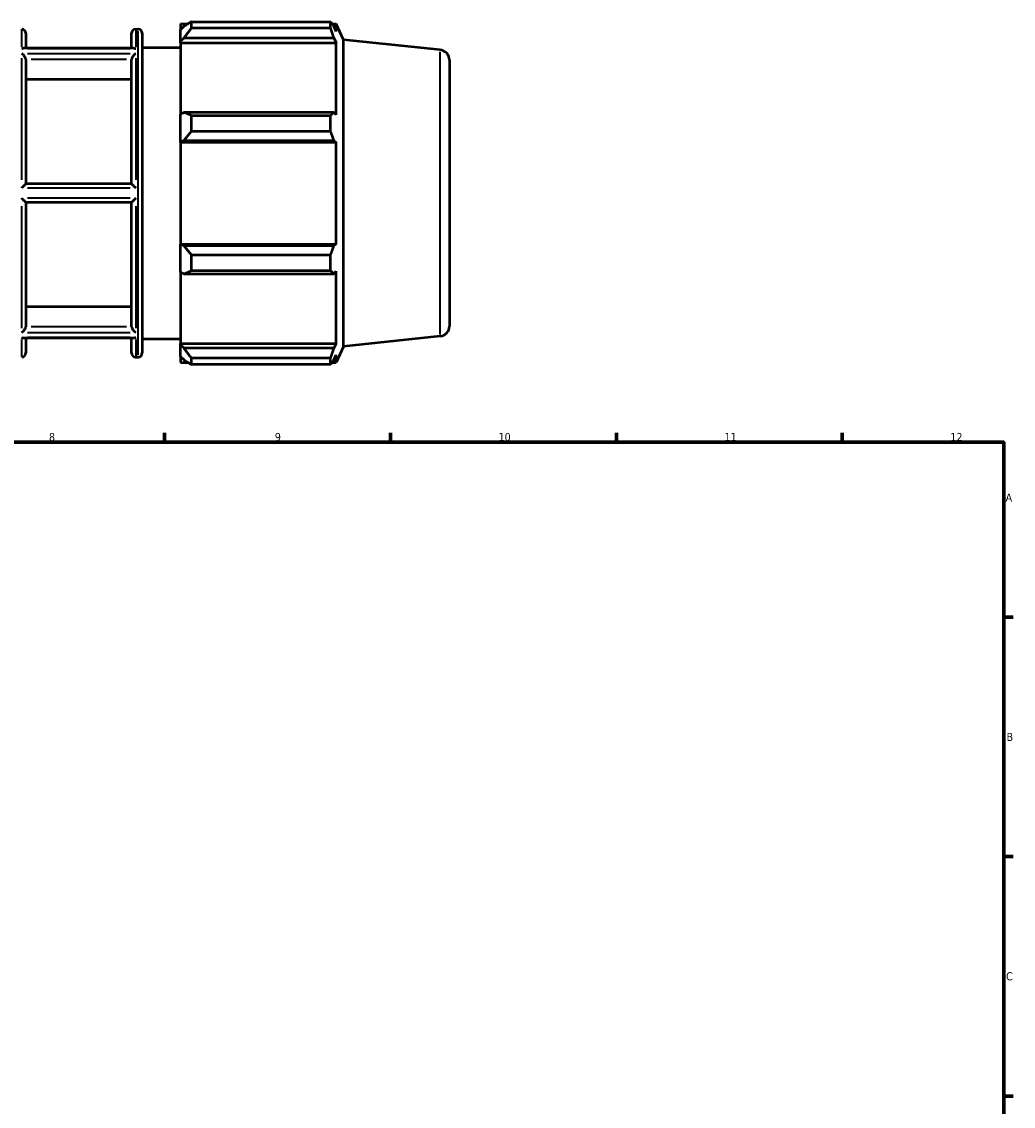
# Model space of a CAD drawing. Header units: millimetres. Extents: x -280 to 1218, y -43 to 773.
# Tile 6 of 8: x 516 to 824, y 368 to 704. Entities that reach past the tile are written whole.
import ezdxf

# ---------------------------------------------------------------- set-up
doc = ezdxf.new("R2010")
doc.units = ezdxf.units.MM
for name, color, linetype, lineweight in [('Border (ISO)', 7, 'Continuous', 70), ('Visible (ISO)', 7, 'Continuous', 50), ('Visible Narrow (ISO)', 7, 'Continuous', 35)]:
    doc.layers.add(name, color=color, linetype=linetype, lineweight=lineweight)
doc.styles.add('Note Text (ISO)', font='tahoma.ttf')

# ---------------------------------------------------------------- blocks, each defined once
blk = doc.blocks.new('Borders Default Border')
at = {"layer": 'Border (ISO)'}
for p, q in [((560.67, 574), (560.67, 576.9)), ((630.75, 574), (630.75, 576.9)), ((700.83, 574), (700.83, 576.9)), ((770.92, 574), (770.92, 576.9)), ((821, 519.75), (823.9, 519.75)), ((821, 445.5), (823.9, 445.5)), ((821, 371.25), (823.9, 371.25))]:
    blk.add_line(p, q, dxfattribs=at)
at = {"layer": 'Border (ISO)', "flags": 128}
blk.add_lwpolyline([(20, 20), (20, 574), (821, 574), (821, 20), (20, 20)], dxfattribs=at)
at = {"layer": 'Border (ISO)', "color": 232, "true_color": 0xca0064, "char_height": 2.5, "attachment_point": 7, "style": 'Note Text (ISO)'}
for s, insert in [('8', (524.81, 574.34)), ('9', (594.88, 574.35)), ('10', (664.29, 574.35)), ('11', (734.37, 574.4)), ('12', (804.46, 574.4)), ('A', (821.59, 555.62)), ('B', (821.89, 481.37)), ('C', (821.73, 407.08))]:
    blk.add_mtext(s, dxfattribs=dict(at, insert=insert))

msp = doc.modelspace()

# ---------------------------------------------------------------- linework, layer by layer
at = {"layer": 'Visible (ISO)'}
for p, q in [((565.574, 703.837), (565.574, 701.943)), ((565.574, 703.837), (567.979, 703.837)), ((568.964, 704.454), (568.964, 702.411)), ((568.964, 704.454), (612.191, 704.454)), ((612.191, 702.411), (612.191, 704.454)), ((612.629, 703.837), (613.952, 703.837)), ((613.952, 701.405), (613.952, 703.837)), ((616.174, 698.845), (613.952, 703.837)), ((517.603, 700.882), (517.603, 696.259)), ((550.46, 696.259), (550.46, 700.882)), ((551.72, 702.142), (552.486, 702.142)), ((553.746, 700.882), (553.746, 601.702)), ((566.704, 703.021), (565.574, 701.943)), ((565.574, 698.401), (565.574, 701.943)), ((612.191, 702.411), (568.964, 702.411)), ((613.952, 701.405), (613.197, 703.021)), ((553.746, 696.492), (565.574, 696.492)), ((565.574, 698.401), (566.704, 699.403)), ((565.574, 697.9), (565.574, 698.401)), ((565.574, 697.9), (565.574, 675.815)), ((565.574, 697.9), (613.952, 697.9)), ((566.704, 699.403), (613.197, 699.403)), ((613.197, 699.403), (613.952, 697.9)), ((613.952, 675.554), (613.952, 697.9)), ((616.174, 603.738), (616.174, 698.845)), ((646.21, 695.688), (616.174, 698.845)), ((551.131, 696.259), (516.931, 696.259)), ((517.603, 692.755), (517.603, 654.117)), ((550.46, 654.117), (550.46, 692.755)), ((649.031, 692.555), (649.031, 610.028)), ((550.46, 686.495), (517.603, 686.495)), ((566.704, 676.337), (565.574, 675.815)), ((613.197, 676.337), (566.704, 676.337)), ((613.952, 675.554), (613.197, 676.337)), ((565.574, 667.262), (565.574, 675.815)), ((568.964, 675.355), (568.964, 670.423)), ((568.964, 675.355), (612.191, 675.355)), ((612.191, 670.423), (612.191, 675.355)), ((612.191, 670.423), (568.964, 670.423)), ((565.574, 667.262), (566.704, 667.602)), ((565.574, 667.092), (565.574, 667.262)), ((565.574, 667.092), (565.574, 635.491)), ((565.574, 667.092), (613.952, 667.092)), ((566.704, 667.602), (613.197, 667.602)), ((613.197, 667.602), (613.952, 667.092)), ((613.952, 635.491), (613.952, 667.092)), ((550.461, 654.117), (517.601, 654.117)), ((517.601, 648.467), (550.461, 648.467)), ((517.603, 648.467), (517.603, 609.828)), ((550.46, 609.828), (550.46, 648.467)), ((565.574, 635.321), (565.574, 635.491)), ((565.574, 635.491), (613.952, 635.491)), ((565.574, 626.768), (565.574, 635.321)), ((566.704, 634.981), (565.574, 635.321)), ((613.197, 634.981), (566.704, 634.981)), ((613.952, 635.491), (613.197, 634.981)), ((568.964, 632.16), (568.964, 627.228)), ((568.964, 632.16), (612.191, 632.16)), ((612.191, 627.228), (612.191, 632.16)), ((565.574, 626.768), (566.704, 626.246)), ((565.574, 626.768), (565.574, 604.684)), ((566.704, 626.246), (613.197, 626.246)), ((612.191, 627.228), (568.964, 627.228)), ((613.197, 626.246), (613.952, 627.029)), ((613.952, 604.684), (613.952, 627.029)), ((517.603, 616.088), (550.46, 616.088)), ((551.131, 606.324), (516.931, 606.324)), ((517.603, 606.324), (517.603, 601.702)), ((550.46, 601.702), (550.46, 606.324)), ((553.746, 606.092), (565.574, 606.092)), ((646.21, 606.895), (616.174, 603.738)), ((565.574, 604.182), (565.574, 604.684)), ((565.574, 604.684), (613.952, 604.684)), ((565.574, 600.64), (565.574, 604.182)), ((566.704, 603.18), (565.574, 604.182)), ((613.197, 603.18), (566.704, 603.18)), ((613.952, 604.684), (613.197, 603.18)), ((616.174, 603.738), (613.952, 598.747)), ((551.72, 600.442), (552.486, 600.442)), ((565.574, 600.64), (566.704, 599.562)), ((565.574, 600.64), (565.574, 598.747)), ((568.964, 600.172), (568.964, 598.129)), ((568.964, 600.172), (612.191, 600.172)), ((612.191, 598.129), (612.191, 600.172)), ((613.197, 599.562), (613.952, 601.178)), ((613.952, 598.747), (613.952, 601.178)), ((565.574, 598.747), (567.979, 598.747)), ((612.191, 598.129), (568.964, 598.129)), ((612.629, 598.747), (613.952, 598.747))]:
    msp.add_line(p, q, dxfattribs=at)
for centre, radius, start, end in [((516.343, 700.882), 1.26, 0, 90), ((551.72, 700.882), 1.26, 90, 180), ((552.486, 700.882), 1.26, 0, 90), ((645.881, 692.555), 3.15, 0, 84), ((645.881, 610.028), 3.15, 276, 0), ((516.343, 601.702), 1.26, 270, 0), ((551.72, 601.702), 1.26, 180, 270), ((552.486, 601.702), 1.26, 270, 0)]:
    msp.add_arc(centre, radius, start, end, dxfattribs=at)
for points, weights in [([(568.964, 704.454), (567.789, 703.723), (566.704, 703.021)], [1.01496566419, 1.01068305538, 1.00559695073]), ([(612.191, 704.454), (612.714, 703.723), (613.197, 703.021)], [1, 1.00187137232, 1.00292686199]), ([(566.704, 699.403), (567.789, 700.876), (568.964, 702.411)], [1.00559695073, 1.01068305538, 1.01496566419]), ([(613.197, 699.403), (612.714, 700.876), (612.191, 702.411)], [1.00292686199, 1.00187137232, 1]), ([(568.964, 675.355), (567.789, 675.856), (566.704, 676.337)], [1.01496566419, 1.01068305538, 1.00559695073]), ([(612.191, 675.355), (612.714, 675.856), (613.197, 676.337)], [1, 1.00187137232, 1.00292686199]), ([(566.704, 667.602), (567.789, 668.984), (568.964, 670.423)], [1.00559695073, 1.01068305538, 1.01496566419]), ([(613.197, 667.602), (612.714, 668.984), (612.191, 670.423)], [1.00292686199, 1.00187137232, 1]), ([(568.964, 632.16), (567.789, 633.6), (566.704, 634.981)], [1.01496566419, 1.01068305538, 1.00559695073]), ([(612.191, 632.16), (612.714, 633.6), (613.197, 634.981)], [1, 1.00187137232, 1.00292686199]), ([(566.704, 626.246), (567.789, 626.727), (568.964, 627.228)], [1.00559695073, 1.01068305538, 1.01496566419]), ([(613.197, 626.246), (612.714, 626.727), (612.191, 627.228)], [1.00292686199, 1.00187137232, 1]), ([(568.964, 600.172), (567.789, 601.707), (566.704, 603.18)], [1.01496566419, 1.01068305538, 1.00559695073]), ([(612.191, 600.172), (612.714, 601.707), (613.197, 603.18)], [1, 1.00187137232, 1.00292686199]), ([(566.704, 599.562), (567.789, 598.86), (568.964, 598.129)], [1.00559695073, 1.01068305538, 1.01496566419]), ([(613.197, 599.562), (612.714, 598.86), (612.191, 598.129)], [1.00292686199, 1.00187137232, 1])]:
    msp.add_rational_spline(points, weights, degree=2, dxfattribs=at)
for points, knots in [([(516.343, 696.109), (516.344, 696.11), (516.345, 696.111), (516.472, 696.171), (516.599, 696.214), (516.793, 696.252), (516.863, 696.259), (516.931, 696.259)], [-0.235148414, -0.235148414, -0.235148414, -0.235148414, -0.234646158, -0.234646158, -0.181381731, -0.181381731, -0.150521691, -0.150521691, -0.150521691, -0.150521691]), ([(517.601, 692.804), (517.599, 692.856), (517.592, 692.91), (517.556, 693.088), (517.513, 693.212), (517.396, 693.464), (517.32, 693.589), (517.123, 693.865), (516.993, 694.01), (516.694, 694.285), (516.52, 694.409), (516.346, 694.503), (516.344, 694.504), (516.343, 694.505)], [-0.23671014, -0.23671014, -0.23671014, -0.23671014, -0.21833774, -0.21833774, -0.17779819, -0.17779819, -0.13410544, -0.13410544, -0.07369124, -0.07369124, 0, 0, 0.00065154, 0.00065154, 0.00065154, 0.00065154]), ([(551.72, 694.505), (551.718, 694.504), (551.717, 694.503), (551.543, 694.409), (551.368, 694.285), (551.07, 694.01), (550.939, 693.865), (550.742, 693.589), (550.667, 693.464), (550.549, 693.212), (550.506, 693.088), (550.471, 692.91), (550.464, 692.856), (550.461, 692.804)], [-0.26490881, -0.26490881, -0.26490881, -0.26490881, -0.26426376, -0.26426376, -0.19130675, -0.19130675, -0.13149449, -0.13149449, -0.08823708, -0.08823708, -0.04810145, -0.04810145, -0.0299121, -0.0299121, -0.0299121, -0.0299121]), ([(551.131, 696.259), (551.2, 696.259), (551.27, 696.252), (551.464, 696.214), (551.59, 696.171), (551.717, 696.111), (551.719, 696.11), (551.72, 696.109)], [-0.084882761, -0.084882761, -0.084882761, -0.084882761, -0.05374455, -0.05374455, 0, 0, 0.000506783, 0.000506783, 0.000506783, 0.000506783]), ([(516.343, 652.896), (516.344, 652.898), (516.345, 652.899), (516.471, 653.027), (516.596, 653.153), (516.842, 653.398), (516.964, 653.519), (517.185, 653.736), (517.286, 653.834), (517.437, 653.977), (517.492, 654.028), (517.572, 654.098), (517.596, 654.117), (517.601, 654.117)], [-0.23520114, -0.23520114, -0.23520114, -0.23520114, -0.23460566, -0.23460566, -0.18192954, -0.18192954, -0.12817438, -0.12817438, -0.07676761, -0.07676761, -0.03769521, -0.03769521, 0, 0, 0, 0]), ([(550.461, 654.117), (550.467, 654.117), (550.491, 654.098), (550.57, 654.028), (550.626, 653.977), (550.776, 653.834), (550.878, 653.736), (551.099, 653.519), (551.221, 653.398), (551.466, 653.153), (551.591, 653.027), (551.717, 652.899), (551.718, 652.898), (551.72, 652.896)], [-0.23667525, -0.23667525, -0.23667525, -0.23667525, -0.19864751, -0.19864751, -0.15923043, -0.15923043, -0.10737017, -0.10737017, -0.05314081, -0.05314081, 0, 0, 0.00060073, 0.00060073, 0.00060073, 0.00060073]), ([(517.601, 648.467), (517.596, 648.467), (517.572, 648.485), (517.492, 648.555), (517.437, 648.607), (517.286, 648.749), (517.185, 648.847), (516.964, 649.064), (516.842, 649.185), (516.596, 649.431), (516.471, 649.557), (516.345, 649.684), (516.344, 649.685), (516.343, 649.687)], [-0.23667525, -0.23667525, -0.23667525, -0.23667525, -0.19864751, -0.19864751, -0.15923043, -0.15923043, -0.10737017, -0.10737017, -0.05314081, -0.05314081, 0, 0, 0.00060073, 0.00060073, 0.00060073, 0.00060073]), ([(551.72, 649.687), (551.718, 649.685), (551.717, 649.684), (551.591, 649.557), (551.466, 649.431), (551.221, 649.185), (551.099, 649.064), (550.878, 648.847), (550.776, 648.749), (550.626, 648.607), (550.57, 648.555), (550.491, 648.485), (550.467, 648.467), (550.461, 648.467)], [-0.23520114, -0.23520114, -0.23520114, -0.23520114, -0.23460566, -0.23460566, -0.18192954, -0.18192954, -0.12817438, -0.12817438, -0.07676761, -0.07676761, -0.03769521, -0.03769521, 0, 0, 0, 0]), ([(516.343, 608.078), (516.344, 608.079), (516.346, 608.08), (516.52, 608.174), (516.694, 608.298), (516.993, 608.573), (517.123, 608.718), (517.32, 608.994), (517.396, 609.119), (517.513, 609.371), (517.556, 609.496), (517.592, 609.673), (517.599, 609.727), (517.601, 609.779)], [-0.26490881, -0.26490881, -0.26490881, -0.26490881, -0.26426376, -0.26426376, -0.19130675, -0.19130675, -0.13149449, -0.13149449, -0.08823708, -0.08823708, -0.04810145, -0.04810145, -0.0299121, -0.0299121, -0.0299121, -0.0299121]), ([(550.461, 609.779), (550.464, 609.727), (550.471, 609.673), (550.506, 609.496), (550.549, 609.371), (550.667, 609.119), (550.742, 608.994), (550.939, 608.718), (551.07, 608.573), (551.368, 608.298), (551.543, 608.174), (551.717, 608.08), (551.718, 608.079), (551.72, 608.078)], [-0.23671014, -0.23671014, -0.23671014, -0.23671014, -0.21833774, -0.21833774, -0.17779819, -0.17779819, -0.13410544, -0.13410544, -0.07369124, -0.07369124, 0, 0, 0.00065154, 0.00065154, 0.00065154, 0.00065154]), ([(516.931, 606.324), (516.863, 606.324), (516.793, 606.332), (516.599, 606.369), (516.472, 606.412), (516.345, 606.473), (516.344, 606.473), (516.343, 606.474)], [-0.084882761, -0.084882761, -0.084882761, -0.084882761, -0.05374455, -0.05374455, 0, 0, 0.000506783, 0.000506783, 0.000506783, 0.000506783]), ([(551.72, 606.474), (551.719, 606.473), (551.717, 606.473), (551.59, 606.412), (551.464, 606.369), (551.27, 606.332), (551.2, 606.324), (551.131, 606.324)], [-0.235148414, -0.235148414, -0.235148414, -0.235148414, -0.234646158, -0.234646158, -0.181381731, -0.181381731, -0.150521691, -0.150521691, -0.150521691, -0.150521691])]:
    msp.add_open_spline(points, degree=3, knots=knots, dxfattribs=at)
for points in [[(517.603, 692.755), (517.603, 692.771), (517.602, 692.787), (517.601, 692.804)], [(550.461, 692.804), (550.46, 692.787), (550.46, 692.771), (550.46, 692.755)], [(517.601, 609.779), (517.602, 609.796), (517.603, 609.812), (517.603, 609.828)], [(550.46, 609.828), (550.46, 609.812), (550.46, 609.796), (550.461, 609.779)]]:
    msp.add_open_spline(points, degree=3, dxfattribs=at)
at = {"layer": 'Visible Narrow (ISO)'}
for p, q in [((516.343, 696.687), (516.343, 702.126)), ((551.72, 702.126), (551.72, 696.687)), ((552.486, 601.068), (552.486, 701.515)), ((516.343, 655.394), (516.343, 693.134)), ((518.112, 696.109), (549.951, 696.109)), ((549.951, 694.505), (518.112, 694.505)), ((551.72, 693.134), (551.72, 655.394)), ((646.21, 607.442), (646.21, 695.141)), ((519.244, 692.804), (548.818, 692.804)), ((518.112, 652.896), (549.951, 652.896)), ((549.951, 649.687), (518.112, 649.687)), ((516.343, 609.449), (516.343, 647.189)), ((551.72, 647.189), (551.72, 609.449)), ((548.818, 609.779), (519.244, 609.779)), ((516.343, 600.457), (516.343, 605.896)), ((518.112, 608.078), (549.951, 608.078)), ((549.951, 606.474), (518.112, 606.474)), ((551.72, 605.896), (551.72, 600.457))]:
    msp.add_line(p, q, dxfattribs=at)

# ---------------------------------------------------------------- block references
msp.add_blockref('Borders Default Border', (0, 0))

doc.saveas('drawing.dxf')
